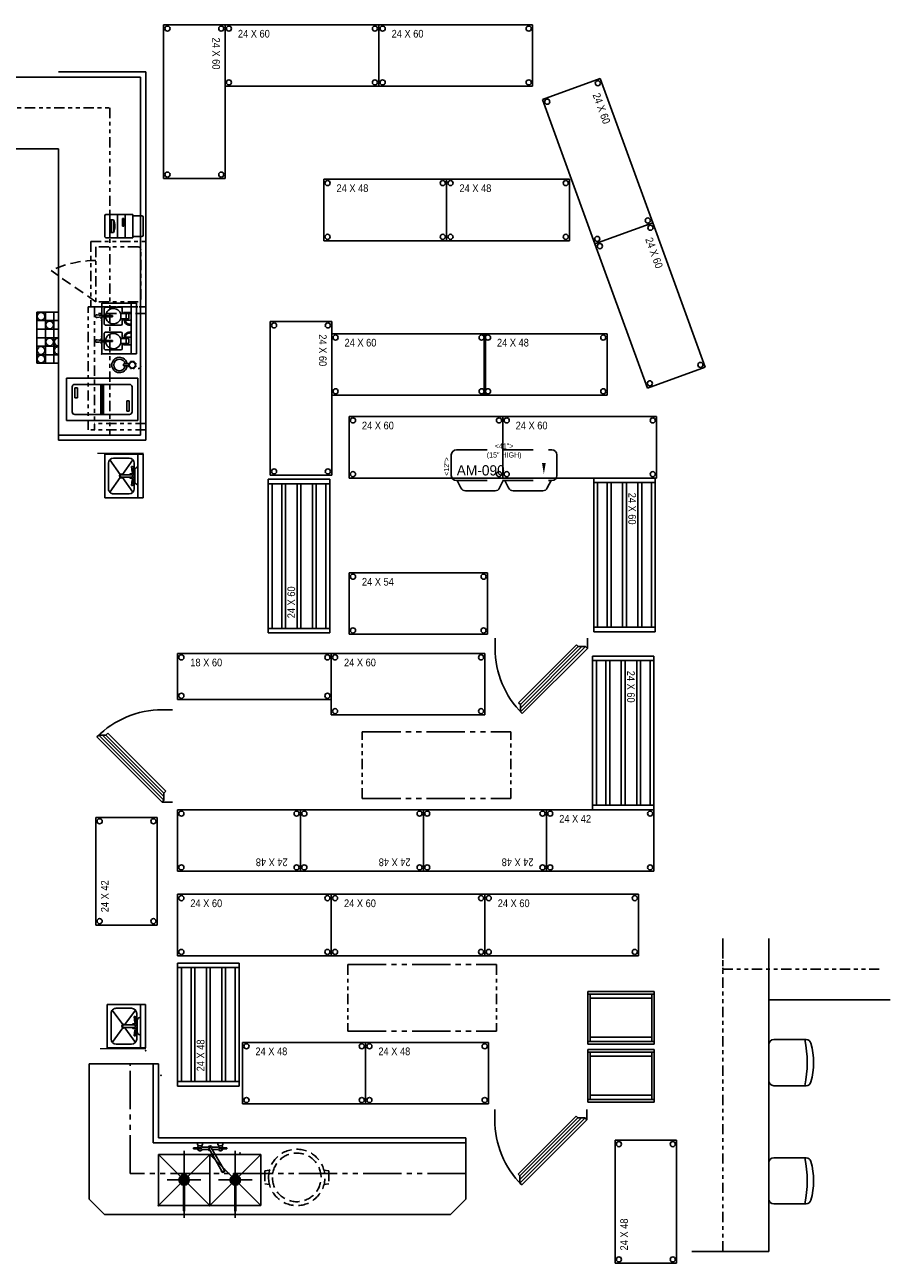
# Model space of a CAD drawing. Header units: inches. Extents: x -119 to 3951, y 0 to 4293.
# Tile 68 of 68: x 3378 to 3716, y 3534 to 4017. Entities that reach past the tile are written whole.
import ezdxf
from ezdxf.enums import TextEntityAlignment as Align

# ---------------------------------------------------------------- set-up
doc = ezdxf.new("R2010")
doc.units = ezdxf.units.IN
doc.header["$LTSCALE"] = 48
doc.header["$MEASUREMENT"] = 0
for name, pattern in [('A1-DASH', [0.2383, 0.0833, -0.031, 0.031, -0.031, 0.031, -0.031]), ('A2-DASH', [0.5225, 0.3125, -0.042, 0.042, -0.042, 0.042, -0.042]), ('CENTER', [2, 1.25, -0.25, 0.25, -0.25]), ('HIDDEN', [0.375, 0.25, -0.125]), ('HIDDEN2', [0.1875, 0.125, -0.0625]), ('L-DASH', [0.1249, 0.0833, -0.0416])]:
    doc.linetypes.add(name, pattern=pattern)
doc.layers.get('0').update_dxf_attribs({"linetype": 'CONTINUOUS'})
for name, color, linetype in [('200', 2, 'CONTINUOUS'), ('201', 2, 'HIDDEN'), ('204', 6, 'CONTINUOUS'), ('205', 1, 'CENTER'), ('FLOORPLAN', 7, 'CONTINUOUS'), ('FS-DSH03', 1, 'L-DASH'), ('FS-DSHA1', 4, 'A1-DASH'), ('FS-DSHA2', 4, 'A2-DASH'), ('FS-EQCTR', 4, 'CONTINUOUS'), ('FS-EQPMT', 2, 'CONTINUOUS'), ('FS-EQSTG', 3, 'CONTINUOUS')]:
    doc.layers.add(name, color=color, linetype=linetype)
doc.layers.get('0').freeze()
doc.styles.add('TXT3', font='TXT', dxfattribs={"width": 0.9, "height": 3})

# ---------------------------------------------------------------- blocks, each defined once
blk = doc.blocks.new('chair')
at = {"layer": 'FS-EQSTG'}
blk.add_line((6.5, 0), (-7.5, 0), dxfattribs=at)
at = {"layer": 'FS-EQSTG', "color": 3}
for p, q in [((-9.5, -2), (-9.5, -14.53)), ((8.5, -14.53), (8.5, -2))]:
    blk.add_line(p, q, dxfattribs=at)
at = {"layer": 'FS-EQSTG'}
for centre, radius, start, end in [((-7.5, -2), 2, 90, 180), ((6.5, -2), 2, 360, 90), ((-0.5, 26), 41, 257.3196, 282.6804), ((-7.5, -14.53), 2, 180, 254.2259), ((-0.5, 10.25), 27.75, 254.2259, 285.7741), ((6.5, -14.53), 2, 285.7741, 360)]:
    blk.add_arc(centre, radius, start, end, dxfattribs=at)
blk = doc.blocks.new('S2460')
at = {"layer": 'FS-EQPMT'}
for p, q in [((0, 0), (60, 0)), ((0, 0), (0, -24)), ((60, 0), (60, -24)), ((0, -24), (60, -24))]:
    blk.add_line(p, q, dxfattribs=at)
for centre in [(1.5, -1.5), (58.5, -1.5), (1.5, -22.5), (58.5, -22.5)]:
    blk.add_circle(centre, 1, dxfattribs=at)
at = {"layer": 'FS-EQPMT', "style": 'TXT3', "width": 0.9}
blk.add_text('24 X 60', height=3, dxfattribs=at).set_placement((5, -5))
blk = doc.blocks.new('ND2460')
at = {"layer": 'FS-EQPMT'}
for p, q in [((60, 0), (0, 0)), ((0, 0), (0, -24)), ((1.75, 0), (1.75, -24)), ((58.25, -24), (58.25, 0)), ((60, -24), (60, 0)), ((58.25, -1.5), (1.75, -1.5)), ((58.25, -5.25), (1.75, -5.25)), ((58.25, -6.75), (1.75, -6.75)), ((58.25, -11.25), (1.75, -11.25)), ((58.25, -12.75), (1.75, -12.75)), ((58.25, -17.25), (1.75, -17.25)), ((58.25, -18.75), (1.75, -18.75)), ((0, -24), (60, -24)), ((1.75, -22.5), (58.25, -22.5))]:
    blk.add_line(p, q, dxfattribs=at)
at = {"layer": 'FS-EQPMT', "style": 'TXT3', "width": 0.9}
blk.add_text('24 X 60', height=3, dxfattribs=at).set_placement((5.73, -10.5))
blk = doc.blocks.new('NWG018P')
at = {"layer": '200'}
for p, q in [((0, 0), (0, -26)), ((20.5, 0), (0, 0)), ((1, 0), (1, -26)), ((19.5, -26), (19.5, 0)), ((20.5, -26), (20.5, 0)), ((19.5, -1), (1, -1)), ((2.625, -1), (2.625, -25)), ((17.875, -25), (17.875, -1)), ((0, -26), (20.5, -26)), ((1, -25), (19.5, -25))]:
    blk.add_line(p, q, dxfattribs=at)
blk = doc.blocks.new('WMF31P')
at = {"layer": '200'}
for p, q in [((0, 0), (19.81, 0)), ((0, 0), (0, -13.5)), ((19.81, 0), (19.81, -13.5)), ((0, -2), (19.81, -2)), ((3.56, -5), (3.56, -2)), ((4.06, -2.98), (4.06, -6.17)), ((6.06, -2.98), (4.06, -2.98)), ((6.06, -3.92), (4.06, -3.92)), ((6.06, -2.98), (6.06, -6.17)), ((6.56, -4.92), (6.56, -2)), ((13.25, -4.92), (13.25, -2)), ((13.75, -2.98), (15.75, -2.98)), ((13.75, -2.98), (13.75, -6.17)), ((13.75, -3.92), (15.75, -3.92)), ((15.75, -2.98), (15.75, -6.17)), ((16.25, -5), (16.25, -2)), ((1.56, -12), (1.56, -6)), ((4.06, -5.5), (2.06, -5.5)), ((4.06, -5), (3.56, -5)), ((4.81, -9.29), (5.31, -9.29)), ((4.81, -12), (4.81, -9.29)), ((5.31, -12), (5.31, -9.29)), ((6.06, -4.92), (6.56, -4.92)), ((8.06, -5.5), (6.07, -5.5)), ((8.56, -12), (8.56, -6)), ((11.25, -12), (11.25, -6)), ((11.75, -5.5), (13.75, -5.5)), ((13.75, -4.92), (13.25, -4.92)), ((14.5, -12), (14.5, -9.29)), ((15, -9.29), (14.5, -9.29)), ((15, -12), (15, -9.29)), ((15.75, -5), (16.25, -5)), ((15.75, -5.5), (17.75, -5.5)), ((18.25, -12), (18.25, -6)), ((4.76, -13.5), (0, -13.5)), ((4.81, -12.5), (2.06, -12.5)), ((4.06, -13.75), (4.06, -13.5)), ((4.75, -13.75), (4.06, -13.75)), ((4.56, -13.75), (4.56, -14.04)), ((4.72, -14.04), (4.56, -14.04)), ((8.06, -12.5), (5.31, -12.5)), ((19.81, -13.5), (5.36, -13.5)), ((6.06, -13.75), (5.38, -13.75)), ((5.56, -14.04), (5.41, -14.04)), ((5.56, -14.04), (5.56, -13.75)), ((6.06, -13.5), (6.06, -13.75)), ((11.75, -12.5), (14.5, -12.5)), ((13.75, -13.5), (13.75, -13.75)), ((13.75, -13.75), (14.43, -13.75)), ((14.25, -14.04), (14.25, -13.75)), ((14.25, -14.04), (14.41, -14.04)), ((15, -12.5), (17.75, -12.5)), ((15.07, -13.75), (15.75, -13.75)), ((15.09, -14.04), (15.25, -14.04)), ((15.25, -13.75), (15.25, -14.04)), ((15.75, -13.75), (15.75, -13.5))]:
    blk.add_line(p, q, dxfattribs=at)
for centre, radius, start, end in [((6.46, -2.57), 2.14, 272.8308, 15.4093), ((6.34, -2.51), 1.88, 276.8725, 15.7073), ((13.36, -2.57), 2.14, 164.5907, 267.1692), ((13.48, -2.51), 1.88, 164.2927, 263.1275), ((2.06, -6), 0.5, 90, 180), ((5.06, -9), 3, 274.7802, 265.2198), ((8.06, -6), 0.5, 0, 90), ((11.75, -6), 0.5, 90, 180), ((14.75, -9), 3, 274.7802, 265.2198), ((17.75, -6), 0.5, 0, 90), ((2.06, -12), 0.5, 180, 270), ((-15.69, -12.09), 20.5, 351.0815, 0.2466), ((25.81, -12.09), 20.5, 179.7534, 188.9185), ((8.06, -12), 0.5, 270, 0), ((11.75, -12), 0.5, 180, 270), ((-6, -12.09), 20.5, 351.0815, 0.2466), ((35.5, -12.09), 20.5, 179.7534, 188.9185), ((17.75, -12), 0.5, 270, 0), ((5.42, -15.41), 0.871, 170.477, 193.1022), ((5.06, -15.49), 0.5, 193.1022, 346.8978), ((4.7, -15.41), 0.871, 346.8978, 9.523), ((15.11, -15.41), 0.871, 170.477, 193.1022), ((14.75, -15.49), 0.5, 193.1022, 346.8978), ((14.39, -15.41), 0.871, 346.8978, 9.523)]:
    blk.add_arc(centre, radius, start, end, dxfattribs=at)
at = {"layer": '200', "color": 0, "linetype": 'ByBlock'}
for p in [(6.85, -13.5), (12.96, -13.5), (19.81, -13.5)]:
    blk.add_point(p, dxfattribs=at)
blk = doc.blocks.new('F-3041')
at = {"layer": 'FS-EQPMT'}
for p, q in [((-0.38, -1.38), (-0.38, -3.38)), ((0.38, -3.38), (0.38, -1.38))]:
    blk.add_line(p, q, dxfattribs=at)
blk.add_circle((0, 0), 1.25, dxfattribs=at)
for centre, radius, start, end in [((0, 0), 1.5, 152.1462, 162.8538), ((-1.88, 0), 0.625, 314.9643, 45.0357), ((-1.33, 1.33), 0.625, 269.9643, 0.0357), ((0, 0), 1.5, 107.1462, 117.8538), ((0, 1.88), 0.625, 224.9643, 315.0357), ((0, 0), 1.5, 62.1462, 72.8538), ((1.33, 1.33), 0.625, 179.9643, 270.0357), ((1.88, 0), 0.625, 134.9643, 225.0357), ((0, 0), 1.5, 17.1462, 27.8538), ((0, -5), 3, 97.1808, 82.8192), ((0, -5), 2.25, 99.5941, 80.4059), ((0, 0), 1.5, 197.1462, 207.8538), ((-1.33, -1.33), 0.625, 359.9643, 90.0357), ((0, 0), 1.5, 242.1462, 252.8538), ((0, -1.88), 0.625, 44.9643, 135.0357), ((0, -2.88), 0.625, 233.1301, 306.8699), ((0, 0), 1.5, 287.1462, 297.8538), ((1.33, -1.33), 0.625, 89.9643, 180.0357), ((0, 0), 1.5, 332.1462, 342.8538)]:
    blk.add_arc(centre, radius, start, end, dxfattribs=at)
blk = doc.blocks.new('E1E0101P')
at = {"layer": 'FS-EQPMT'}
for p, q in [((0, -27.88), (0, 0)), ((0, 0), (16.56, 0)), ((16.56, 0), (16.56, -27.88)), ((2.41, -3.25), (2.41, -24.62)), ((13.16, -2.25), (3.41, -2.25)), ((7.72, -3.32), (3.72, -3.32)), ((3.72, -3.32), (3.72, -4.32)), ((3.72, -4.32), (7.72, -4.32)), ((7.72, -4.32), (7.72, -3.32)), ((14.16, -24.62), (14.16, -3.25)), ((2.41, -13.44), (14.16, -13.44)), ((2.41, -13.94), (14.16, -13.94)), ((2.41, -14.44), (14.16, -14.44)), ((8.84, -24.56), (8.84, -23.56)), ((8.84, -23.56), (12.84, -23.56)), ((12.84, -23.56), (12.84, -24.56)), ((16.56, -27.88), (0, -27.88)), ((3.41, -25.62), (13.16, -25.62)), ((12.84, -24.56), (8.84, -24.56))]:
    blk.add_line(p, q, dxfattribs=at)
for centre, start, end in [((3.41, -3.25), 90, 180), ((13.16, -3.25), 0, 90), ((3.41, -24.62), 180, 270), ((13.16, -24.62), 270, 360)]:
    blk.add_arc(centre, 1, start, end, dxfattribs=at)
blk = doc.blocks.new('P-PRNTR')
at = {"layer": 'FS-EQPMT'}
for p, q in [((-3.5, 15), (3.5, 15)), ((-4.5, 11), (4.5, 11)), ((-4.5, 0.5), (-4.5, 11)), ((-4, 11), (-4, 14.5)), ((4, 14.5), (4, 11)), ((4.5, 11), (4.5, 0.5)), ((-4.5, 8), (4.5, 8)), ((-4.5, 5), (4.5, 5)), ((-3, 7), (-3, 7.5)), ((-3, 7.5), (0, 7.5)), ((0, 7), (-3, 7)), ((0, 7.5), (0, 7)), ((-4.5, 2), (4.5, 2)), ((4, 0), (-4, 0)), ((-2.5, 3.5), (2.5, 3.5)), ((-2.5, 2), (-2.5, 3.5)), ((-2.5, 2.5), (2.5, 2.5)), ((2.5, 2), (2.5, 3.5))]:
    blk.add_line(p, q, dxfattribs=at)
for centre, radius, start, end in [((-3.5, 14.5), 0.5, 90, 180), ((3.5, 14.5), 0.5, 0, 90), ((-4, 0.5), 0.5, 180, 270), ((0, -2.5), 6.5, 67.3801, 112.6199), ((4, 0.5), 0.5, 270, 0)]:
    blk.add_arc(centre, radius, start, end, dxfattribs=at)
blk = doc.blocks.new('MTR')
at = {"color": 4}
for p, q in [((-9, 0), (-7.55, -2.89)), ((7.55, -2.89), (9, 0))]:
    blk.add_line(p, q, dxfattribs=at)
at = {"color": 4, "linetype": 'HIDDEN'}
blk.add_line((-5.76, -4), (5.76, -4), dxfattribs=at)
at = {"color": 4}
for centre, start, end in [((-5.76, -2), 206.5651, 270), ((5.76, -2), 270, 333.4349)]:
    blk.add_arc(centre, 2, start, end, dxfattribs=at)
blk = doc.blocks.new('KLC005P')
at = {"layer": 'FLOORPLAN', "color": 4}
for p, q in [((-20.625, -14), (-20.625, -22)), ((20.625, -22), (20.625, -14))]:
    blk.add_line(p, q, dxfattribs=at)
at = {"layer": 'FLOORPLAN', "color": 4, "linetype": 'HIDDEN'}
for p, q in [((-18.625, -12), (18.625, -12)), ((-18.625, -24), (18.625, -24))]:
    blk.add_line(p, q, dxfattribs=at)
at = {"layer": 'FLOORPLAN', "color": 4}
for centre, start, end in [((-18.625, -14), 90, 180), ((18.625, -14), 0, 90), ((-18.625, -22), 180, 270), ((18.625, -22), 270, 0)]:
    blk.add_arc(centre, 2, start, end, dxfattribs=at)
blk.add_solid([(14.78, -17.18), (16.22, -17.18), (15.5, -21.5)], dxfattribs=at)
at = {"layer": 'FLOORPLAN'}
blk.add_blockref('MTR', (-9.3125, -24), dxfattribs=at)
at = {"layer": 'FLOORPLAN', "xscale": -1}
blk.add_blockref('MTR', (9.3125, -24), dxfattribs=at)
at = {"layer": 'FLOORPLAN'}
for s, p in [('<41">', (0, -11.5)), ('(15" HIGH)', (0, -15))]:
    blk.add_text(s, height=2, dxfattribs=at).set_placement(p, align=Align.CENTER)
blk.add_text('<12">', height=2, rotation=90, dxfattribs=at).set_placement((-21.5, -18.5), align=Align.CENTER)
at = {"layer": 'FLOORPLAN', "color": 4}
blk.add_text('AM-090', height=4, dxfattribs=at).set_placement((-18.5, -22))
blk = doc.blocks.new('FSA029P')
at = {"layer": '201'}
for p, q in [((-0.75, 2.52), (0.75, 2.52)), ((-0.75, 2.14), (-0.75, 2.52)), ((0.75, 2.14), (-0.75, 2.14)), ((-0.62, 2.14), (-0.62, 1.9)), ((0.62, 2.14), (0.62, 1.9)), ((0.75, 2.52), (0.75, 2.14)), ((-0.19, -1.99), (-0.19, -12)), ((0.19, -1.99), (0.19, -12))]:
    blk.add_line(p, q, dxfattribs=at)
blk.add_circle((0, 0), 2, dxfattribs=at)
blk.add_arc((0, -12), 0.188, 180, 0, dxfattribs=at)
at = {"layer": '204'}
for p, q in [((-6.59, 0), (6.59, 0)), ((-2, 0), (2, 0)), ((1.5, 0), (-1.5, 0)), ((1.41, 0.5), (-1.41, 0.5)), ((-1.37, -0.6), (-1.37, 0.6)), ((1.12, 1), (-1.12, 1)), ((-0.87, -1.22), (-0.87, 1.22)), ((-0.38, 2.14), (-0.38, 2.52)), ((-0.38, -1.45), (-0.38, 1.45)), ((0.13, -1.49), (0.13, 1.49)), ((0.38, 2.52), (0.38, 2.14)), ((0.62, -1.36), (0.62, 1.36)), ((1.13, -0.99), (1.13, 0.99)), ((1.41, -0.5), (-1.41, -0.5)), ((1.12, -1), (-1.12, -1))]:
    blk.add_line(p, q, dxfattribs=at)
blk.add_circle((0, 0), 1.5, dxfattribs=at)
at = {"layer": '205'}
blk.add_line((0, 11.31), (0, -14.76), dxfattribs=at)
blk = doc.blocks.new('WI-COIL')
at = {"layer": 'FS-DSHA1'}
for p, q in [((-29, 0), (-29, -26)), ((29, 0), (29, -26))]:
    blk.add_line(p, q, dxfattribs=at)
at = {"layer": 'FS-DSHA2'}
for p, q in [((-29, 0), (29, 0)), ((-29, -26), (29, -26))]:
    blk.add_line(p, q, dxfattribs=at)
blk = doc.blocks.new('S2448')
at = {"layer": 'FS-EQPMT'}
for p, q in [((0, 0), (48, 0)), ((0, 0), (0, -24)), ((48, 0), (48, -24)), ((0, -24), (48, -24))]:
    blk.add_line(p, q, dxfattribs=at)
for centre in [(1.5, -1.5), (46.5, -1.5), (1.5, -22.5), (46.5, -22.5)]:
    blk.add_circle(centre, 1, dxfattribs=at)
at = {"layer": 'FS-EQPMT', "style": 'TXT3', "width": 0.9}
blk.add_text('24 X 48', height=3, dxfattribs=at).set_placement((5, -5))
blk = doc.blocks.new('sk-wmhs')
at = {"layer": 'FS-EQPMT'}
for p, q in [((-8.5, -15), (-8.5, 0)), ((-8.5, 0), (8.5, 0)), ((8.5, 0), (8.5, -15)), ((-8.5, -2), (8.5, -2)), ((-6.31, -3.99), (-0.61, -8.06)), ((-5, -3.5), (-2.25, -3.5)), ((-3.75, -4.5), (-3.75, -4.25)), ((-1.5, -4.25), (-3.75, -4.5)), ((-3.5, -2), (-3.25, -2.62)), ((-3.25, -3.75), (-1.5, -3.75)), ((-2.32, -3.25), (0, -3.25)), ((-2.25, -3.25), (-2.25, -3.75)), ((-1.75, -3.25), (-1.75, -3.75)), ((-1.75, -3.5), (-0.5, -3.5)), ((-1.5, -3.75), (-1.5, -4.25)), ((-0.5, -3.63), (-0.5, -3.25)), ((-0.5, -4.5), (-0.5, -8.5)), ((2.32, -3.25), (0, -3.25)), ((0.5, -3.63), (0.5, -3.25)), ((0.5, -3.5), (1.75, -3.5)), ((0.5, -4.5), (0.5, -8.5)), ((0.61, -8.06), (6.31, -3.99)), ((1.5, -3.75), (1.5, -4.25)), ((3.25, -3.75), (1.5, -3.75)), ((1.5, -4.25), (3.75, -4.5)), ((1.75, -3.25), (1.75, -3.75)), ((2.25, -3.25), (2.25, -3.75)), ((2.25, -3.5), (5, -3.5)), ((3.5, -2), (3.25, -2.62)), ((3.75, -4.5), (3.75, -4.25)), ((-7, -11.5), (-7, -5.5)), ((-6.31, -13.01), (-0.61, -8.94)), ((0.61, -8.94), (6.31, -13.01)), ((7, -5.5), (7, -11.5)), ((5, -13.5), (-5, -13.5)), ((8.5, -15), (-8.5, -15))]:
    blk.add_line(p, q, dxfattribs=at)
for centre, radius, start, end in [((-5, -5.5), 2, 90, 180), ((-3.25, -4.25), 0.5, 90, 180), ((-2.32, -2.25), 1, 201.8014, 270), ((0, -4.5), 1, 120, 240), ((0, -4.5), 0.5, 0, 180), ((0, -4.5), 1, 300, 60), ((2.32, -2.25), 1, 270, 338.1986), ((3.25, -4.25), 0.5, 0, 90), ((5, -5.5), 2, 0, 90), ((0, -8.5), 0.75, 131.8103, 48.1897), ((0, -8.5), 0.5, 180, 0), ((-5, -11.5), 2, 180, 270), ((5, -11.5), 2, 270, 0)]:
    blk.add_arc(centre, radius, start, end, dxfattribs=at)
blk = doc.blocks.new('WI-DOORL')
at = {"layer": 'FS-EQCTR'}
for p, q in [((0, 36), (-4, 36)), ((-29.46, 25.46), (-28.75, 26.16)), ((-4, 0), (-29.46, 25.46)), ((-28.75, 26.16), (-25.92, 26.16)), ((-25.92, 26.16), (-25.21, 26.87)), ((-25.21, 26.87), (-2.59, 4.24)), ((-4, 0), (-3.29, 0.71)), ((0, 0), (-4, 0)), ((-4, 0), (0, 0)), ((-3.29, 3.54), (-2.59, 4.24)), ((-3.29, 0.71), (-3.29, 3.54))]:
    blk.add_line(p, q, dxfattribs=at)
at = {"layer": 'FS-EQCTR', "color": 8}
for p, q in [((-3.29, 0.71), (-28.75, 26.16)), ((-3.29, 2.12), (-27.33, 26.16)), ((-25.92, 26.16), (-3.29, 3.54))]:
    blk.add_line(p, q, dxfattribs=at)
at = {"layer": 'FS-EQCTR', "linetype": 'HIDDEN2'}
blk.add_line((-4, 0), (-4, 0), dxfattribs=at)
at = {"layer": 'FS-EQCTR'}
blk.add_arc((-4, 0), 36, 90, 135, dxfattribs=at)
blk = doc.blocks.new('F-3253')
at = {"layer": 'FS-EQPMT'}
for p, q in [((-6.5, -2.25), (-6.5, -1.75)), ((-6.5, -1.75), (-3.5, -1.75)), ((-3.5, -2.25), (-6.5, -2.25)), ((-5, 0), (-5, -0.5)), ((-5, -0.5), (-4.55, -1.17)), ((-3.5, -1.75), (-3.5, -2.25)), ((-3.45, -1.17), (-3, -0.5)), ((-3.13, -1.5), (-0.87, -1.5)), ((-3.13, -2.5), (-0.87, -2.5)), ((-3, -0.5), (-3, 0)), ((-0.43, -2.25), (4.57, -10.91)), ((5.43, -10.41), (0.43, -1.75)), ((0.87, -1.5), (3.13, -1.5)), ((0.87, -2.5), (3.13, -2.5)), ((3, 0), (3, -0.5)), ((3, -0.5), (3.45, -1.17)), ((3.5, -1.75), (3.5, -2.25)), ((6.5, -1.75), (3.5, -1.75)), ((3.5, -2.25), (6.5, -2.25)), ((4.55, -1.17), (5, -0.5)), ((5, -0.5), (5, 0)), ((6.5, -2.25), (6.5, -1.75))]:
    blk.add_line(p, q, dxfattribs=at)
for centre, radius, start, end in [((-4, -2), 1, 30, 165.5225), ((-4, -2), 1, 194.4775, 330), ((0, -2), 1, 30, 150), ((0, -2), 1, 210, 270), ((0, -2), 0.5, 30, 210), ((4, -2), 1, 14.4775, 150), ((4, -2), 1, 210, 345.5225), ((5, -10.66), 0.75, 161.8103, 78.1897), ((5, -10.66), 0.5, 210, 30)]:
    blk.add_arc(centre, radius, start, end, dxfattribs=at)
blk = doc.blocks.new('e2d0106p')
at = {"layer": 'FS-DSH03'}
for p, q in [((-12.5, 2.5), (-10.63, 2.81)), ((-12.5, 2.5), (-12.5, -2.5)), ((12.5, 2.5), (10.63, 2.81)), ((12.5, 2.5), (12.5, -2.5)), ((-12.5, -2.5), (-10.63, -2.81)), ((12.5, -2.5), (10.63, -2.81))]:
    blk.add_line(p, q, dxfattribs=at)
for radius in [11, 9.5]:
    blk.add_circle((0, 0), radius, dxfattribs=at)
blk = doc.blocks.new('S2454')
at = {"layer": 'FS-EQPMT'}
for p, q in [((0, 0), (0, -24)), ((0, 0), (54, 0)), ((54, 0), (54, -24)), ((0, -24), (54, -24))]:
    blk.add_line(p, q, dxfattribs=at)
for centre in [(1.5, -1.5), (52.5, -1.5), (1.5, -22.5), (52.5, -22.5)]:
    blk.add_circle(centre, 1, dxfattribs=at)
at = {"layer": 'FS-EQPMT', "style": 'TXT3', "width": 0.9}
blk.add_text('24 X 54', height=3, dxfattribs=at).set_placement((5, -5))
blk = doc.blocks.new('ND2448')
at = {"layer": 'FS-EQPMT'}
for p, q in [((48, 0), (0, 0)), ((0, 0), (0, -24)), ((1.75, 0), (1.75, -24)), ((46.25, -24), (46.25, 0)), ((48, -24), (48, 0)), ((46.25, -1.5), (1.75, -1.5)), ((46.25, -5.25), (1.75, -5.25)), ((46.25, -6.75), (1.75, -6.75)), ((46.25, -11.25), (1.75, -11.25)), ((46.25, -12.75), (1.75, -12.75)), ((46.25, -17.25), (1.75, -17.25)), ((46.25, -18.75), (1.75, -18.75)), ((0, -24), (48, -24)), ((1.75, -22.5), (46.25, -22.5))]:
    blk.add_line(p, q, dxfattribs=at)
at = {"layer": 'FS-EQPMT', "style": 'TXT3', "width": 0.9}
blk.add_text('24 X 48', height=3, dxfattribs=at).set_placement((5.73, -10.5))
blk = doc.blocks.new('S2442')
at = {"layer": 'FS-EQPMT'}
for p, q in [((0, 0), (0, -24)), ((0, 0), (42, 0)), ((42, 0), (42, -24)), ((0, -24), (42, -24))]:
    blk.add_line(p, q, dxfattribs=at)
for centre in [(1.5, -1.5), (40.5, -1.5), (1.5, -22.5), (40.5, -22.5)]:
    blk.add_circle(centre, 1, dxfattribs=at)
at = {"layer": 'FS-EQPMT', "style": 'TXT3', "width": 0.9}
blk.add_text('24 X 42', height=3, dxfattribs=at).set_placement((5, -5))
blk = doc.blocks.new('S1860')
at = {"layer": 'FS-EQPMT'}
for p, q in [((0, 0), (60, 0)), ((0, 0), (0, -18)), ((60, 0), (60, -18)), ((0, -18), (60, -18))]:
    blk.add_line(p, q, dxfattribs=at)
for centre in [(1.5, -1.5), (58.5, -1.5), (1.5, -16.5), (58.5, -16.5)]:
    blk.add_circle(centre, 1, dxfattribs=at)
at = {"layer": 'FS-EQPMT', "style": 'TXT3', "width": 0.9}
blk.add_text('18 X 60', height=3, dxfattribs=at).set_placement((5, -5))

msp = doc.modelspace()

# ---------------------------------------------------------------- linework, layer by layer
at = {"layer": 'FS-DSH03'}
msp.add_line((3406.02, 3909.34), (3388.55, 3921.45), dxfattribs=at)
msp.add_arc((3405.82, 3885.73), 39.67, 89.7104, 115.7916, dxfattribs=at)
at = {"layer": 'FS-DSHA1'}
for p, q in [((3355.46, 3985.02), (3411.46, 3985.02)), ((3411.46, 3985.02), (3411.46, 3857.28)), ((3404.04, 3932.78), (3404.04, 3907.28)), ((3404.04, 3932.78), (3425.46, 3932.78)), ((3406.02, 3930.69), (3406.02, 3909.22)), ((3422.55, 3930.69), (3406.02, 3930.69)), ((3423.55, 3910.22), (3423.55, 3929.69)), ((3402.96, 3907.28), (3425.46, 3907.28)), ((3402.96, 3859.28), (3402.96, 3907.28)), ((3404.04, 3907.28), (3425.46, 3907.28)), ((3405.46, 3907.28), (3405.46, 3859.28)), ((3422.55, 3909.22), (3406.02, 3909.22)), ((3425.46, 3907.28), (3425.46, 3859.28)), ((3425.46, 3904.78), (3405.46, 3904.78)), ((3425.46, 3859.28), (3402.96, 3859.28)), ((3425.46, 3861.78), (3405.46, 3861.78)), ((3650.71, 3538.56), (3650.71, 3660.78)), ((3650.71, 3660.78), (3650.71, 3648.78)), ((3650.71, 3648.78), (3711.74, 3648.78))]:
    msp.add_line(p, q, dxfattribs=at)
for centre, start, end in [((3422.55, 3929.69), 0, 90), ((3422.55, 3884.22), 270, 0)]:
    msp.add_arc(centre, 1, start, end, dxfattribs=at)
at = {"layer": 'FS-DSHA2'}
for p, q in [((3419.45, 3569), (3419.45, 3611.87)), ((3550.43, 3569), (3419.45, 3569))]:
    msp.add_line(p, q, dxfattribs=at)
at = {"layer": 'FS-EQCTR'}
for p, q in [((3395.46, 3999.02), (3425.46, 3999.02)), ((3668.71, 3538.56), (3668.71, 3660.78)), ((3668.71, 3660.78), (3668.71, 3636.78)), ((3668.71, 3636.78), (3716.11, 3636.78)), ((3403.45, 3611.87), (3403.45, 3559)), ((3430.45, 3611.87), (3403.45, 3611.87)), ((3428.45, 3581), (3428.45, 3611.87)), ((3430.45, 3583), (3430.45, 3611.87)), ((3550.43, 3583), (3430.45, 3583)), ((3550.43, 3559), (3550.43, 3583)), ((3550.43, 3581), (3428.45, 3581)), ((3430.45, 3576.5), (3450.45, 3576.5)), ((3439.04, 3567.91), (3430.45, 3576.5)), ((3430.45, 3556.5), (3430.45, 3576.5)), ((3441.87, 3567.91), (3450.45, 3576.5)), ((3450.45, 3576.5), (3450.45, 3556.5)), ((3450.45, 3556.5), (3450.45, 3576.5)), ((3459.04, 3567.91), (3450.45, 3576.5)), ((3450.45, 3576.5), (3470.45, 3576.5)), ((3461.87, 3567.91), (3470.45, 3576.5)), ((3470.45, 3576.5), (3470.45, 3556.5)), ((3430.45, 3556.5), (3439.04, 3565.08)), ((3450.45, 3556.5), (3441.87, 3565.08)), ((3450.45, 3556.5), (3459.04, 3565.08)), ((3470.45, 3556.5), (3461.87, 3565.08)), ((3403.45, 3559), (3409.45, 3553)), ((3544.43, 3553), (3550.43, 3559)), ((3450.45, 3556.5), (3430.45, 3556.5)), ((3470.45, 3556.5), (3450.45, 3556.5)), ((3409.45, 3553), (3544.43, 3553)), ((3638.71, 3538.56), (3668.71, 3538.56))]:
    msp.add_line(p, q, dxfattribs=at)
for centre in [(3440.45, 3566.5), (3460.45, 3566.5)]:
    msp.add_circle(centre, 2, dxfattribs=at)
for p in [(3425.45, 3617.02), (3430.45, 3556.5), (3450.45, 3556.5)]:
    msp.add_point(p, dxfattribs=at)
at = {"layer": 'FS-EQPMT'}
for p, q in [((3391.46, 3999.02), (3425.46, 3999.02)), ((3425.46, 3855.28), (3425.46, 3999.02)), ((3357.46, 3997.02), (3423.46, 3997.02)), ((3423.46, 3857.28), (3423.46, 3997.02)), ((3391.46, 3969.02), (3355.46, 3969.02)), ((3391.46, 3969.02), (3391.46, 3855.28)), ((3391.46, 3905.28), (3382.96, 3905.28)), ((3382.96, 3905.28), (3382.96, 3885.28)), ((3391.46, 3901.95), (3382.96, 3901.95)), ((3386.3, 3905.28), (3386.3, 3885.28)), ((3389.63, 3905.28), (3389.63, 3885.28)), ((3391.46, 3898.62), (3382.96, 3898.62)), ((3391.46, 3895.28), (3382.96, 3895.28)), ((3391.46, 3891.95), (3382.96, 3891.95)), ((3391.46, 3888.62), (3382.96, 3888.62)), ((3382.96, 3885.28), (3391.46, 3885.28)), ((3391.46, 3857.28), (3423.46, 3857.28)), ((3391.46, 3855.28), (3425.46, 3855.28))]:
    msp.add_line(p, q, dxfattribs=at)
at = {"layer": 'FS-EQPMT', "const_width": 0.5}
for points in [[(3424.62, 3850.09), (3406.62, 3850.09)], [(3425.61, 3617.75), (3407.61, 3617.75)], [(3425.61, 3617.75), (3407.61, 3617.75)]]:
    msp.add_lwpolyline(points, dxfattribs=at)
at = {"layer": 'FS-EQPMT'}
for centre in [(3384.63, 3903.61), (3387.96, 3900.28), (3384.63, 3890.28), (3387.96, 3893.62), (3384.63, 3886.95)]:
    msp.add_circle(centre, 1.5, dxfattribs=at)
for centre in [(3391.3, 3893.62), (3391.3, 3890.28)]:
    msp.add_arc(centre, 1.5, 83.5865, 276.4135, dxfattribs=at)
for p in [(3431.46, 3607.37), (3462.27, 3577)]:
    msp.add_point(p, dxfattribs=at)

# ---------------------------------------------------------------- block references
at = {"layer": 'FS-EQCTR', "rotation": 90}
for p in [(3597.89, 3778), (3597.71, 3594)]:
    msp.add_blockref('WI-DOORL', p, dxfattribs=at)
at = {"layer": 'FS-EQCTR'}
msp.add_blockref('WI-DOORL', (3435.89, 3714), dxfattribs=at)
at = {"layer": 'FS-EQPMT'}
for name, p, rotation in [('S2460', (3456.47, 4017.43), 270), ('S2460', (3602.87, 3996.51), 290.0000202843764), ('P-PRNTR', (3409.46, 3938.82), 270), ('S2460', (3623.4, 3940.13), 290.0000202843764), ('WMF31P', (3421.82, 3908.73), 270), ('S2460', (3498.09, 3901.59), 270), ('sk-wmhs', (3424.46, 3841.31), 270), ('ND2460', (3473.3, 3780.02), 90), ('ND2460', (3624.39, 3840.5), 270), ('ND2460', (3623.89, 3771), 270), ('S2442', (3406, 3666.02), 90), ('S2448', (3485.89, 3687), 180), ('S2448', (3533.89, 3687), 180), ('S2448', (3581.89, 3687), 180), ('ND2448', (3437.91, 3603.16), 90), ('NWG018P', (3624.02, 3640.05), 270), ('NWG018P', (3624.02, 3617.41), 270), ('S2448', (3608.71, 3533.99), 90)]:
    msp.add_blockref(name, p, dxfattribs=dict(at, rotation=rotation))
for name, p in [('S2460', (3456.47, 4017.43)), ('S2460', (3516.47, 4017.43)), ('S2448', (3494.95, 3957.14)), ('S2448', (3542.95, 3957.14)), ('S2460', (3498.09, 3896.84)), ('S2448', (3557.59, 3896.84)), ('S2460', (3504.89, 3864.5)), ('S2460', (3564.89, 3864.5)), ('KLC005P', (3565.39, 3863.5)), ('S2454', (3504.89, 3803.5)), ('S1860', (3437.89, 3772)), ('S2460', (3497.89, 3772)), ('S2442', (3581.89, 3711)), ('S2460', (3437.89, 3678)), ('S2460', (3497.89, 3678)), ('S2460', (3557.89, 3678)), ('WI-COIL', (3533.37, 3650.54)), ('S2448', (3463.3, 3620.2)), ('S2448', (3511.3, 3620.2)), ('FSA029P', (3440.45, 3566.5)), ('F-3253', (3450.64, 3580.85)), ('FSA029P', (3460.45, 3566.5))]:
    msp.add_blockref(name, p, dxfattribs=at)
at = {"layer": 'FS-EQPMT', "xscale": -1}
for name, p, rotation in [('F-3041', (3420.25, 3884.63), 270), ('E1E0101P', (3422.4, 3862.91), 270), ('WI-COIL', (3539.02, 3715.45), 180), ('sk-wmhs', (3425.45, 3626.52), 270), ('sk-wmhs', (3425.45, 3626.52), 270), ('chair', (3668.71, 3611.79), 90), ('chair', (3668.71, 3565.67), 90)]:
    msp.add_blockref(name, p, dxfattribs=dict(at, rotation=rotation))
msp.add_blockref('e2d0106p', (3484.43, 3567.5), dxfattribs=at)

doc.saveas('drawing.dxf')
